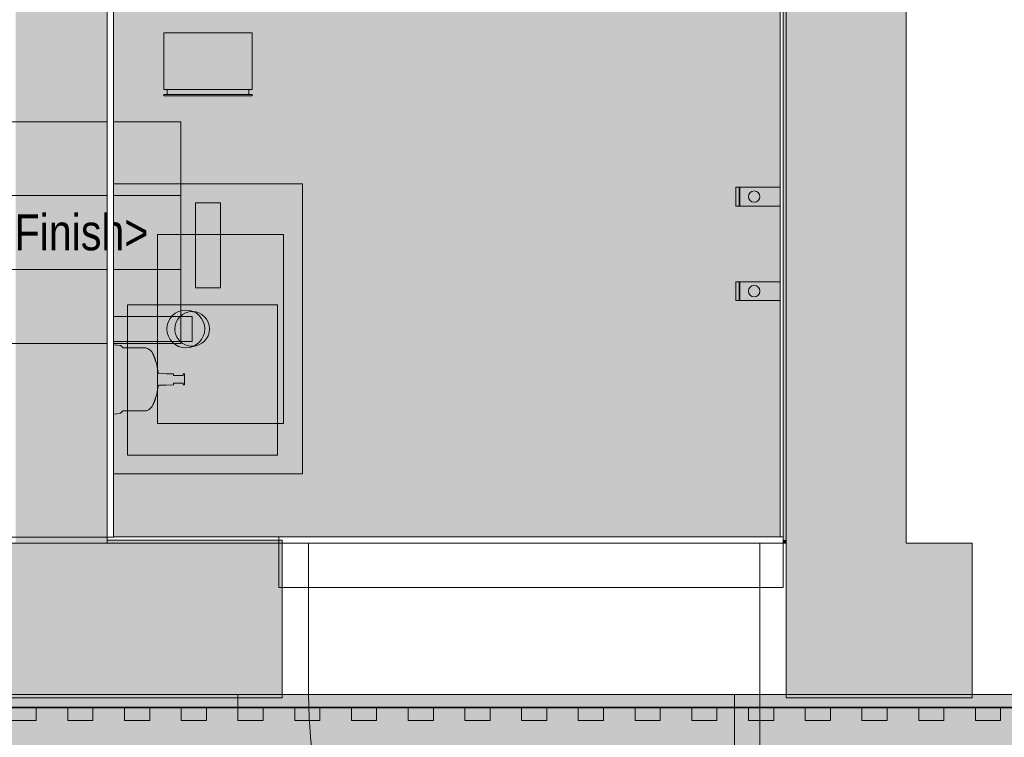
# Model space of a CAD drawing. Header units: millimetres. Extents: x -30 to 102382, y -31808 to 51594.
# Tile 154 of 172: x 78614 to 80176, y 30192 to 31331. Entities that reach past the tile are written whole.
import ezdxf
from ezdxf.enums import TextEntityAlignment as Align

# ---------------------------------------------------------------- set-up
doc = ezdxf.new("R2010")
doc.units = ezdxf.units.MM
doc.header["$MEASUREMENT"] = 0
doc.linetypes.add('tl_xref_DASH_2.5-1.25', pattern=[3750, 2500, -1250])
doc.linetypes.add('Wipeout_Contour', pattern=[1000, 0, -1000])
for name, color, linetype in [('01 Nimetused_ ruumid.AR', 7, 'Continuous'), ('05 Sisesein proj.AR', 7, 'Continuous'), ('06 Põrand proj.AR', 7, 'Continuous'), ('42 Siseviimistlus_ ribistik.SA', 7, 'Continuous'), ('43 Sanitaartehnika.SA', 7, 'Continuous'), ('43 Sanitaartehnika_ aksessuaarid.SA', 7, 'Continuous'), ('43 Sanitaartehnika_ peeglid.SA', 7, 'Continuous'), ('44 Sisustus_ aksessuaarid.SA', 7, 'Continuous'), ('44 Sisustus_ erimööbel.SA', 7, 'Continuous'), ('47 Siseviimistlus_ põrand.SA', 7, 'Continuous'), ('47 Siseviimistlus_ sein.SA', 7, 'Continuous')]:
    doc.layers.add(name, color=color, linetype=linetype)
doc.styles.add('GENERATED_STYLE_1', font='ARIALN.TTF')

# ---------------------------------------------------------------- blocks, each defined once
blk = doc.blocks.new('WC_118_30_2', base_point=(78573, 31051.5))
at = {"layer": '01 Nimetused_ ruumid.AR', "color": 7, "linetype": 'Continuous', "lineweight": 13}
for p, q in [((78869.3, 31168.8), (78276.6, 31168.8)), ((78276.6, 31168.8), (78276.6, 30816.8)), ((78276.6, 31168.8), (78869.3, 31168.8)), ((78276.6, 31051.5), (78276.6, 31168.8)), ((78869.3, 30816.8), (78869.3, 31168.8)), ((78869.3, 31168.8), (78869.3, 31051.5)), ((78869.3, 31051.5), (78276.6, 31051.5)), ((78276.6, 31051.5), (78869.3, 31051.5)), ((78276.6, 30934.1), (78276.6, 31051.5)), ((78869.3, 31051.5), (78869.3, 30934.1)), ((78869.3, 30934.1), (78276.6, 30934.1)), ((78276.6, 30934.1), (78869.3, 30934.1)), ((78276.6, 30816.8), (78276.6, 30934.1)), ((78869.3, 30934.1), (78869.3, 30816.8)), ((78276.6, 30816.8), (78869.3, 30816.8)), ((78869.3, 30816.8), (78276.6, 30816.8))]:
    blk.add_line(p, q, dxfattribs=at)
at = {"layer": '01 Nimetused_ ruumid.AR', "color": 7, "lineweight": 13, "insert": (78323.6, 30904.8), "char_height": 57, "attachment_point": 1, "style": 'GENERATED_STYLE_1'}
blk.add_mtext('{\\A1;\\fArial Narrow|b0|i0|c0|p0;1,8{\\A1;\\fArial Narrow|b0|i0|c0|p0;\\H0.66000x;\\S^  ;} m{\\A1;\\fArial Narrow|b0|i0|c0|p0;\\H0.66000x;\\S2^  ;}}', dxfattribs=at)
at = {"layer": '01 Nimetused_ ruumid.AR', "color": 7, "lineweight": 13, "style": 'GENERATED_STYLE_1'}
for tag, p in [('DUMMY_849', (78433.5, 31274.5)), ('ROOM_NAME', (78276.6, 31257.6)), ('DUMMY_850', (78433.7, 31157.1)), ('ROOM_NUMBER', (78323.6, 31139.5)), ('floorCode', (78323.6, 31021.9)), ('stFloorCovering', (78400.6, 31021.9)), ('DUMMY_851', (78323.6, 30922.4))]:
    blk.add_attdef(tag, text='', height=57, dxfattribs=at).set_placement(p, align=Align.TOP_LEFT)
blk = doc.blocks.new('siphon 2')
at = {"layer": '43 Sanitaartehnika.SA', "linetype": 'Continuous', "lineweight": 13}
h = blk.add_hatch(dxfattribs=at)
h.set_pattern_fill('AR_B88_0002', color=255, style=0, pattern_type=2)
h.set_pattern_definition([(48.26, (0, 0), (-151.63, 135.27), []), (138.264, (0, 0), (-219.27, 59.45), [203.2, -203.2])])
h.paths.add_polyline_path([(0, 125, 0.414214), (27.5, 97.5, 0.414214), (55, 125, 0.414214), (27.5, 152.5, 0.414214)])
at = {"layer": '43 Sanitaartehnika.SA', "color": 7, "linetype": 'Continuous', "lineweight": 13}
for p, q in [((7.5, 125), (7.5, 0)), ((7.5, 125), (47.5, 125)), ((47.5, 125), (47.5, 0)), ((7.5, 0), (47.5, 0))]:
    blk.add_line(p, q, dxfattribs=at)
for start, end in [(90, 180), (0, 90), (180, 270), (270, 0)]:
    blk.add_arc((27.5, 125), 27.5, start, end, dxfattribs=at)
for p in [(27.5, 152.5), (0, 125), (55, 125), (27.5, 97.5)]:
    blk.add_point(p, dxfattribs=at)
blk = doc.blocks.new('Simple Door Opening_10')
at = {"layer": '47 Siseviimistlus_ sein.SA', "color": 7, "linetype": 'Continuous', "lineweight": 13}
for p, q in [((-397.5, 0), (-397.5, 5)), ((397.5, 0), (397.5, 5))]:
    blk.add_line(p, q, dxfattribs=at)
blk = doc.blocks.new('Simple Door Opening_18')
at = {"layer": '47 Siseviimistlus_ sein.SA', "color": 7, "linetype": 'Continuous', "lineweight": 13}
for p, q in [((-400, 0), (-400, 5)), ((400, 0), (400, 5))]:
    blk.add_line(p, q, dxfattribs=at)
blk = doc.blocks.new('Simple Door Opening_19')
at = {"layer": '47 Siseviimistlus_ sein.SA', "color": 7, "linetype": 'Continuous', "lineweight": 13}
blk.add_line((800, 0), (800, 5), dxfattribs=at)
blk = doc.blocks.new('Towel Rack 26[578]_2', base_point=(79820, 30900))
at = {"layer": '44 Sisustus_ aksessuaarid.SA', "color": 7, "linetype": 'Continuous', "lineweight": 20}
for p, q in [((79755, 30915), (79755, 30885)), ((79756, 30915), (79756, 30885))]:
    blk.add_line(p, q, dxfattribs=at)
at = {"layer": '44 Sisustus_ aksessuaarid.SA', "color": 7, "linetype": 'Continuous', "lineweight": 20, "flags": 128}
blk.add_lwpolyline([(79820, 30915), (79750, 30915), (79750, 30885), (79820, 30885)], close=True, dxfattribs=at)
blk.add_lwpolyline([(79779, 30891, 1), (79779, 30909, 1)], format="xyb", close=True, dxfattribs=at)
blk = doc.blocks.new('Towel Rack 26[579]_2', base_point=(79820, 31050))
at = {"layer": '44 Sisustus_ aksessuaarid.SA', "color": 7, "linetype": 'Continuous', "lineweight": 20}
for p, q in [((79755, 31065), (79755, 31035)), ((79756, 31065), (79756, 31035))]:
    blk.add_line(p, q, dxfattribs=at)
at = {"layer": '44 Sisustus_ aksessuaarid.SA', "color": 7, "linetype": 'Continuous', "lineweight": 20, "flags": 128}
blk.add_lwpolyline([(79820, 31065), (79750, 31065), (79750, 31035), (79820, 31035)], close=True, dxfattribs=at)
blk.add_lwpolyline([(79779, 31041, 1), (79779, 31059, 1)], format="xyb", close=True, dxfattribs=at)
blk = doc.blocks.new('Toilet Paper Dispenser 26')
at = {"layer": '43 Sanitaartehnika_ aksessuaarid.SA', "color": 8, "linetype": 'Continuous', "lineweight": 13}
for p, q in [((0, -2), (140, -2)), ((0, -10), (140, -10))]:
    blk.add_line(p, q, dxfattribs=at)
at = {"layer": '43 Sanitaartehnika_ aksessuaarid.SA', "color": 8, "linetype": 'Continuous', "lineweight": 13, "flags": 128}
blk.add_lwpolyline([(0, -100), (140, -100), (140, -10), (135, -10), (135, -2), (140, -2), (140, 0), (0, 0), (0, -2), (5, -2), (5, -10), (0, -10)], close=True, dxfattribs=at)
blk = doc.blocks.new('Mirror 26[586]_2', base_point=(78597.5, 31979.9))
at = {"layer": '43 Sanitaartehnika_ peeglid.SA', "color": 7, "linetype": 'Continuous', "lineweight": 20}
for p, q in [((78597.5, 31979.9), (78597.5, 30509.9)), ((78762.5, 31979.9), (78597.5, 31979.9)), ((78762.5, 30509.9), (78762.5, 31979.9)), ((78597.5, 30509.9), (78762.5, 30509.9))]:
    blk.add_line(p, q, dxfattribs=at)
at = {"layer": '43 Sanitaartehnika_ peeglid.SA', "color": 7, "linetype": 'Continuous', "lineweight": 20, "flags": 128}
blk.add_lwpolyline([(78597.5, 31979.9), (78597.5, 30509.9), (78762.5, 30509.9), (78762.5, 31979.9)], close=True, dxfattribs=at)
blk = doc.blocks.new('Cube 26[598]_2', base_point=(79825, 30430))
at = {"layer": '44 Sisustus_ erimööbel.SA', "color": 7, "linetype": 'Continuous', "lineweight": 20, "flags": 128}
blk.add_lwpolyline([(79025, 30510), (79825, 30510), (79825, 30430), (79025, 30430)], close=True, dxfattribs=at)
blk = doc.blocks.new('Door 26_9')
at = {"layer": '05 Sisesein proj.AR', "color": 7, "linetype": 'Continuous', "lineweight": 13}
for p, q in [((318, 0), (318, 716)), ((318, 716), (358, 716)), ((358, 716), (358, 0)), ((-358, 0), (-400, 0)), ((-400, 0), (-400, -240)), ((-400, 0), (-400, -240)), ((-400, 0), (-400, -240)), ((-358, -240), (-358, 0)), ((358, 0), (318, 0)), ((400, 0), (358, 0)), ((358, 0), (358, -240)), ((400, -240), (400, 0)), ((400, 0), (400, -240)), ((400, 0), (400, -240)), ((-400, -240), (-358, -240)), ((358, -240), (400, -240))]:
    blk.add_line(p, q, dxfattribs=at)
blk.add_arc((358, 0), 716, 90, 180, dxfattribs=at)
blk = doc.blocks.new('Simple Door Opening_21')
at = {"layer": '05 Sisesein proj.AR', "color": 7, "linetype": 'Continuous', "lineweight": 13}
blk.add_line((-800, 0), (-800, -240), dxfattribs=at)
blk = doc.blocks.new('Multi-Basin Counter 26[655]_2', base_point=(78762.5, 30840))
at = {"layer": '43 Sanitaartehnika.SA', "color": 7, "linetype": 'Continuous', "lineweight": 20}
for p, q in [((78762.5, 31070), (78762.5, 30610)), ((79062.5, 31070), (78762.5, 31070)), ((79062.5, 31070), (79062.5, 30610)), ((78832.5, 30690), (78832.5, 30990)), ((78832.5, 30990), (79032.5, 30990)), ((79032.5, 30990), (79032.5, 30690)), ((79032.5, 30690), (78832.5, 30690)), ((79062.5, 30610), (78762.5, 30610))]:
    blk.add_line(p, q, dxfattribs=at)
blk.add_circle((78877.3, 30840), 30, dxfattribs=at)
blk = doc.blocks.new('Seinapaneel 13x12[712]_2', base_point=(78960, 30219))
at = {"layer": '42 Siseviimistlus_ ribistik.SA', "color": 7, "linetype": 'Continuous', "lineweight": 20}
for p, q in [((80260, 30260), (78960, 30260)), ((78960, 30260), (78960, 30240)), ((80260, 30260), (78960, 30260)), ((78960, 30260), (78960, 30240)), ((80260, 30240), (80260, 30260)), ((80260, 30240), (80260, 30260)), ((80260, 30240), (78960, 30240)), ((78960, 30240), (78960, 30239)), ((78960, 30240), (80260, 30240)), ((78960, 30240), (80260, 30240)), ((78960, 30239), (80260, 30239)), ((79000, 30239), (78960, 30239)), ((78960, 30239), (78960, 30219)), ((79000, 30219), (79000, 30239)), ((79090, 30239), (79050, 30239)), ((79050, 30239), (79050, 30219)), ((79090, 30219), (79090, 30239)), ((79180, 30239), (79140, 30239)), ((79140, 30239), (79140, 30219)), ((79180, 30219), (79180, 30239)), ((79270, 30239), (79230, 30239)), ((79230, 30239), (79230, 30219)), ((79270, 30219), (79270, 30239)), ((79360, 30239), (79320, 30239)), ((79320, 30239), (79320, 30219)), ((79360, 30219), (79360, 30239)), ((79450, 30239), (79410, 30239)), ((79410, 30239), (79410, 30219)), ((79450, 30219), (79450, 30239)), ((79540, 30239), (79500, 30239)), ((79500, 30239), (79500, 30219)), ((79540, 30219), (79540, 30239)), ((79630, 30239), (79590, 30239)), ((79590, 30239), (79590, 30219)), ((79630, 30219), (79630, 30239)), ((79720, 30239), (79680, 30239)), ((79680, 30239), (79680, 30219)), ((79720, 30219), (79720, 30239)), ((79810, 30239), (79770, 30239)), ((79770, 30239), (79770, 30219)), ((79810, 30219), (79810, 30239)), ((79900, 30239), (79860, 30239)), ((79860, 30239), (79860, 30219)), ((79900, 30219), (79900, 30239)), ((79990, 30239), (79950, 30239)), ((79950, 30239), (79950, 30219)), ((79990, 30219), (79990, 30239)), ((80080, 30239), (80040, 30239)), ((80040, 30239), (80040, 30219)), ((80080, 30219), (80080, 30239)), ((80170, 30239), (80130, 30239)), ((80130, 30239), (80130, 30219)), ((80170, 30219), (80170, 30239)), ((80260, 30239), (80220, 30239)), ((80220, 30239), (80220, 30219)), ((80260, 30239), (80260, 30240)), ((80260, 30219), (80260, 30239)), ((78960, 30219), (79000, 30219)), ((79050, 30219), (79090, 30219)), ((79140, 30219), (79180, 30219)), ((79230, 30219), (79270, 30219)), ((79320, 30219), (79360, 30219)), ((79410, 30219), (79450, 30219)), ((79500, 30219), (79540, 30219)), ((79590, 30219), (79630, 30219)), ((79680, 30219), (79720, 30219)), ((79770, 30219), (79810, 30219)), ((79860, 30219), (79900, 30219)), ((79950, 30219), (79990, 30219)), ((80040, 30219), (80080, 30219)), ((80130, 30219), (80170, 30219)), ((80220, 30219), (80260, 30219))]:
    blk.add_line(p, q, dxfattribs=at)
blk = doc.blocks.new('Seinapaneel 13x12 b[713]_2', base_point=(77560, 30219))
at = {"layer": '42 Siseviimistlus_ ribistik.SA', "color": 7, "linetype": 'Continuous', "lineweight": 20}
for p, q in [((78960, 30260), (77560, 30260)), ((77560, 30260), (77560, 30240)), ((78960, 30260), (77560, 30260)), ((77560, 30260), (77560, 30240)), ((78960, 30240), (78960, 30260)), ((78960, 30240), (78960, 30260)), ((78960, 30240), (77560, 30240)), ((77560, 30240), (77560, 30239)), ((77560, 30240), (78960, 30240)), ((77560, 30240), (78960, 30240)), ((77560, 30239), (78960, 30239)), ((77650, 30239), (77610, 30239)), ((77610, 30239), (77610, 30219)), ((77650, 30219), (77650, 30239)), ((77740, 30239), (77700, 30239)), ((77700, 30239), (77700, 30219)), ((77740, 30219), (77740, 30239)), ((77830, 30239), (77790, 30239)), ((77790, 30239), (77790, 30219)), ((77830, 30219), (77830, 30239)), ((77920, 30239), (77880, 30239)), ((77880, 30239), (77880, 30219)), ((77920, 30219), (77920, 30239)), ((78010, 30239), (77970, 30239)), ((77970, 30239), (77970, 30219)), ((78010, 30219), (78010, 30239)), ((78100, 30239), (78060, 30239)), ((78060, 30239), (78060, 30219)), ((78100, 30219), (78100, 30239)), ((78190, 30239), (78150, 30239)), ((78150, 30239), (78150, 30219)), ((78190, 30219), (78190, 30239)), ((78280, 30239), (78240, 30239)), ((78240, 30239), (78240, 30219)), ((78280, 30219), (78280, 30239)), ((78370, 30239), (78330, 30239)), ((78330, 30239), (78330, 30219)), ((78370, 30219), (78370, 30239)), ((78460, 30239), (78420, 30239)), ((78420, 30239), (78420, 30219)), ((78460, 30219), (78460, 30239)), ((78550, 30239), (78510, 30239)), ((78510, 30239), (78510, 30219)), ((78550, 30219), (78550, 30239)), ((78640, 30239), (78600, 30239)), ((78600, 30239), (78600, 30219)), ((78640, 30219), (78640, 30239)), ((78730, 30239), (78690, 30239)), ((78690, 30239), (78690, 30219)), ((78730, 30219), (78730, 30239)), ((78820, 30239), (78780, 30239)), ((78780, 30239), (78780, 30219)), ((78820, 30219), (78820, 30239)), ((78910, 30239), (78870, 30239)), ((78870, 30239), (78870, 30219)), ((78910, 30219), (78910, 30239)), ((78960, 30239), (78960, 30240)), ((77610, 30219), (77650, 30219)), ((77700, 30219), (77740, 30219)), ((77790, 30219), (77830, 30219)), ((77880, 30219), (77920, 30219)), ((77970, 30219), (78010, 30219)), ((78060, 30219), (78100, 30219)), ((78150, 30219), (78190, 30219)), ((78240, 30219), (78280, 30219)), ((78330, 30219), (78370, 30219)), ((78420, 30219), (78460, 30219)), ((78510, 30219), (78550, 30219)), ((78600, 30219), (78640, 30219)), ((78690, 30219), (78730, 30219)), ((78780, 30219), (78820, 30219)), ((78870, 30219), (78910, 30219))]:
    blk.add_line(p, q, dxfattribs=at)
blk = doc.blocks.new('Sanitary_Accessories_Ideal-Standard_IOM-SP-DISP-800ML-POL-S-S-W-MTD')
at = {"layer": '43 Sanitaartehnika_ aksessuaarid.SA', "color": 8, "linetype": 'Continuous', "lineweight": 13, "flags": 128}
blk.add_lwpolyline([(-55, 0), (-54.41276, -5.587243), (-53.82552, -11.17449), (-51.91276, -13.08724), (-50, -15), (-50, -26.74936), (-50, -49.34936), (-50, -49.39846), (-50, -50.24808), (-50, -50.30577), (-50, -50.32932), (-50, -50.34912), (-50, -50.36507), (-50, -50.38046), (-50, -50.39065), (-49.92625, -51.48608), (-49.67785, -52.6802), (-49.24735, -53.85483), (-49.22026, -53.91042), (-48.58852, -55.07088), (-48.51132, -55.1845), (-48.16919, -55.63746), (-47.76507, -56.39851), (-47.629, -56.61365), (-46.31508, -58.36676), (-45.89297, -58.83815), (-44.77731, -59.89467), (-43.6661, -60.77018), (-43.63288, -60.79832), (-43.57181, -60.83999), (-43.483, -60.89505), (-43.42437, -60.92946), (-43.07319, -61.16085), (-41.75248, -61.88796), (-41.10302, -62.25999), (-41.00776, -62.31307), (-40.89087, -62.37585), (-40.75247, -62.44819), (-40.59274, -62.52987), (-40.41194, -62.62063), (-40.21036, -62.72019), (-39.98832, -62.82823), (-39.74615, -62.94441), (-39.48422, -63.06838), (-39.20296, -63.19973), (-38.90287, -63.33803), (-38.58449, -63.4828), (-38.24841, -63.63356), (-37.89521, -63.78983), (-37.52549, -63.95112), (-37.13997, -64.11688), (-36.73944, -64.28654), (-36.32476, -64.45954), (-35.89671, -64.63531), (-35.45607, -64.81335), (-35.00364, -64.99312), (-34.54037, -65.17406), (-34.06727, -65.3556), (-33.58512, -65.53728), (-33.095, -65.71854), (-32.59806, -65.89885), (-32.09534, -66.0777), (-31.58771, -66.25469), (-31.07611, -66.42943), (-30.5616, -66.60149), (-30.04522, -66.77049), (-29.52795, -66.9361), (-28.09543, -67.37754), (-26.65626, -67.797), (-25.21082, -68.19435), (-23.7591, -68.56958), (-22.30122, -68.92265), (-20.83804, -69.25334), (-19.37042, -69.56146), (-17.89841, -69.84701), (-16.42196, -70.11001), (-14.94145, -70.35038), (-13.4574, -70.56803), (-11.97019, -70.76291), (-10.48017, -70.93496), (-9.959063, -70.98705), (-9.25, -72), (-8.925, -83.75), (-8.6, -95.5), (-8.335384, -95.5), (-7.588235, -95.5), (-6.479452, -95.5), (-6.15, -95.5), (-6.15, -100.5), (-6.15, -105.5), (-6.15, -110.5), (-7, -110.5), (-7.865169, -110.5), (-8.4, -110.5), (-8.75, -110.5), (-8.75, -111.65), (-8.75, -112.8), (-8.4, -112.8), (-7.865169, -112.8), (-7, -112.8), (-5.753425, -112.8), (-4.117647, -112.8), (-2.153846, -112.8), (0, -112.8), (2.153846, -112.8), (4.117647, -112.8), (5.753425, -112.8), (7, -112.8), (7.865169, -112.8), (8.4, -112.8), (8.75, -112.8), (8.75, -111.65), (8.75, -110.5), (8.4, -110.5), (7.865169, -110.5), (7, -110.5), (6.15, -110.5), (6.15, -105.5), (6.15, -100.5), (6.15, -95.5), (6.479452, -95.5), (7.588235, -95.5), (8.335384, -95.5), (8.6, -95.5), (8.925, -83.75), (9.25, -72), (9.959061, -70.98706), (10.48041, -70.93494), (11.97046, -70.76287), (13.45764, -70.568), (14.94162, -70.35036), (16.42204, -70.11), (17.89854, -69.84698), (19.37076, -69.56139), (20.83838, -69.25327), (22.30108, -68.92268), (23.75847, -68.56974), (25.21017, -68.19452), (26.65585, -67.79711), (28.09523, -67.3776), (29.52795, -66.9361), (30.04537, -66.77045), (30.56198, -66.60136), (31.07665, -66.42924), (31.58826, -66.2545), (32.09575, -66.07755), (32.59831, -65.89876), (33.09511, -65.71851), (33.58504, -65.53731), (34.067, -65.35571), (34.54, -65.1742), (35.0032, -64.99329), (35.45564, -64.81352), (35.89634, -64.63547), (36.32445, -64.45966), (36.73915, -64.28667), (37.13962, -64.11703), (37.5251, -63.95129), (37.89481, -63.79001), (38.24803, -63.63373), (38.58413, -63.48296), (38.90252, -63.33819), (39.20263, -63.19988), (39.48393, -63.06852), (39.74587, -62.94455), (39.98807, -62.82835), (40.21018, -62.72028), (40.41181, -62.6207), (40.59262, -62.52993), (40.75233, -62.44826), (40.89072, -62.37593), (41.00761, -62.31315), (41.10287, -62.26007), (41.7529, -61.88772), (43.07312, -61.16086), (43.42268, -60.93045), (43.4849, -60.89391), (43.57322, -60.83908), (43.63382, -60.79763), (43.66651, -60.76973), (44.77725, -59.89465), (45.89347, -58.8376), (46.31504, -58.36671), (47.62898, -56.61357), (47.76566, -56.39787), (48.18206, -55.61342), (48.50642, -55.18412), (48.58487, -55.07001), (49.2181, -53.90719), (49.24577, -53.8521), (49.67707, -52.6757), (49.92607, -51.48161), (50, -50.38354), (50, -50.37202), (50, -50.36055), (50, -50.34536), (50, -50.30389), (50, -50.24808), (50, -48.45664), (50, -48.42936), (50, -48.40572), (50, -48.38574), (50, -48.36945), (50, -48.35687), (50, -48.34187), (50, -38.49872), (50, -26.74936), (50, -15), (53.82552, -11.17449), (54.41276, -5.587243), (55, 0), (54.49916, 0), (53.84197, 0), (52.89365, 0), (51.64852, 0), (50.10987, 0), (48.2906, 0), (46.2132, 0), (43.90894, 0), (41.41629, 0), (38.77884, 0), (36.04284, 0), (33.25475, 0), (25, 0), (-25, 0), (-30.45889, 0), (-33.25475, 0), (-36.04284, 0), (-38.77884, 0), (-41.41629, 0), (-43.90894, 0), (-46.2132, 0), (-48.2906, 0), (-50.10987, 0), (-51.64852, 0), (-52.89365, 0), (-53.84197, 0), (-54.49916, 0)], close=True, dxfattribs=at)
blk = doc.blocks.new('Tap 26[776]_2', base_point=(78912.5, 31020))
at = {"layer": '43 Sanitaartehnika.SA', "color": 7, "linetype": 'Continuous', "lineweight": 20, "flags": 128}
blk.add_lwpolyline([(78932.5, 30905), (78892.5, 30905), (78892.5, 31040), (78932.5, 31040)], close=True, dxfattribs=at)

msp = doc.modelspace()

# ---------------------------------------------------------------- hatches: boundary and pattern name
at = {"layer": '05 Sisesein proj.AR', "linetype": 'Continuous', "lineweight": 13}
for points in [[(78607.5, 31989.9), (78607.5, 30500), (78620, 30500), (78620, 31989.9)], [(78620, 31989.9), (78620, 30500), (78632.5, 30500), (78632.5, 31989.9)], [(78727.5, 30500), (78727.5, 31989.9), (78632.5, 31989.9), (78632.5, 30500)], [(78740, 30500), (78740, 31989.9), (78727.5, 31989.9), (78727.5, 30500)], [(80020, 30260), (80125, 30260), (80125, 30500), (80020, 30500)]]:
    msp.add_hatch(color=252, dxfattribs=at).paths.add_polyline_path(points)
at = {"layer": '43 Sanitaartehnika_ aksessuaarid.SA', "linetype": 'Continuous', "lineweight": 13}
msp.add_hatch(color=253, dxfattribs=at).paths.add_polyline_path([(79023, 30878), (78904, 30878), (78785, 30878), (78785, 30759), (78785, 30640), (78904, 30640), (79023, 30640), (79023, 30759)])
at = {"layer": '47 Siseviimistlus_ põrand.SA', "linetype": 'Continuous', "lineweight": 0}
for points in [[(79830, 30500), (79830, 31989.9), (78752.5, 31989.9), (78752.5, 30500)], [(82300, 30260), (20030, 30260), (20030, 24710), (22030, 24710), (22030, 24465.1), (25600, 24465.1), (25600, 27740), (25840, 27740), (25840.1, 27740), (29796.4, 27740), (35090, 27740), (35090, 26500), (39810, 26500), (39810, 27740), (46290, 27740), (82300, 27740)]]:
    msp.add_hatch(color=27, dxfattribs=at).paths.add_polyline_path(points)
at = {"layer": '47 Siseviimistlus_ sein.SA', "linetype": 'Continuous', "lineweight": 13}
for points in [[(78330, 30260), (78330, 30255), (79030, 30255), (79030, 30260)], [(79830, 30260), (79830, 30255), (80125, 30255), (80125, 30260)]]:
    msp.add_hatch(color=252, dxfattribs=at).paths.add_polyline_path(points)

# ---------------------------------------------------------------- linework, layer by layer
at = {"layer": '05 Sisesein proj.AR', "color": 7, "linetype": 'Continuous', "lineweight": 20}
for p, q in [((80125, 30260), (80125, 30500)), ((79830, 30260), (80020, 30260))]:
    msp.add_line(p, q, dxfattribs=at)
at = {"layer": '05 Sisesein proj.AR', "color": 7, "linetype": 'Continuous', "lineweight": 20, "flags": 128}
for points in [[(80020, 30500), (80020, 33280)], [(80125, 30500), (80020, 30500)], [(78330, 30260), (79030, 30260)], [(79830, 30260), (80125, 30260)]]:
    msp.add_lwpolyline(points, dxfattribs=at)
at = {"layer": '06 Põrand proj.AR', "color": 7, "linetype": 'Continuous', "lineweight": 20, "flags": 128}
for points in [[(77530, 30500), (79830, 30500), (79830, 33469.9), (82300, 33469.9), (82300, 37970), (77530, 37970)], [(79830, 30260), (82490, 30260), (82490, 33469.9), (79830, 33469.9)], [(42890, 27740), (43890, 27740), (43890, 27500), (46290, 27500), (46290, 27740), (70890, 27740), (70890, 27500), (73290, 27500), (73290, 27740), (82300, 27740), (82300, 30260), (73290, 30260), (73290, 30500), (70890, 30500), (70890, 30260), (46290, 30260), (43890, 30260), (42890, 30260)]]:
    msp.add_lwpolyline(points, close=True, dxfattribs=at)
at = {"layer": '43 Sanitaartehnika_ aksessuaarid.SA', "color": 8, "linetype": 'Continuous', "lineweight": 13, "flags": 128}
msp.add_lwpolyline([(79023, 30878), (79023, 30759), (79023, 30640), (78904, 30640), (78785, 30640), (78785, 30759), (78785, 30878), (78904, 30878)], close=True, dxfattribs=at)
at = {"layer": '47 Siseviimistlus_ põrand.SA', "color": 253, "linetype": 'tl_xref_DASH_2.5-1.25', "lineweight": 13, "flags": 128}
for points in [[(79830, 30500), (79830, 31989.9), (78752.5, 31989.9), (78752.5, 30500)], [(82300, 30260), (20030, 30260), (20030, 24710), (22030, 24710), (22030, 24465.1), (25600, 24465.1), (25600, 27740), (25840, 27740), (25840.1, 27740), (29796.4, 27740), (35090, 27740), (35090, 26500), (39810, 26500), (39810, 27740), (46290, 27740), (82300, 27740)]]:
    msp.add_lwpolyline(points, close=True, dxfattribs=at)
at = {"layer": '47 Siseviimistlus_ sein.SA', "color": 7, "linetype": 'Continuous', "lineweight": 20}
for p, q in [((79030, 30260), (79030, 30255)), ((79830, 30260), (79830, 30255)), ((80125, 30260), (80125, 30255))]:
    msp.add_line(p, q, dxfattribs=at)
at = {"layer": '47 Siseviimistlus_ sein.SA', "color": 7, "linetype": 'Continuous', "lineweight": 20, "flags": 128}
for points in [[(79030, 30260), (78330, 30260)], [(80125, 30260), (79830, 30260)], [(78330, 30255), (79030, 30255)], [(79830, 30255), (80125, 30255)]]:
    msp.add_lwpolyline(points, dxfattribs=at)

# ---------------------------------------------------------------- block references
at = {"layer": '01 Nimetused_ ruumid.AR', "color": 7, "linetype": 'Continuous', "lineweight": 20}
msp.add_blockref('WC_118_30_2', (78573, 31051.5), dxfattribs=at).add_auto_attribs({'ROOM_NAME': 'WC', 'ROOM_NUMBER': '118', 'floorCode': 'F: ', 'stFloorCovering': '<Floor Finish>'})
at = {"layer": '05 Sisesein proj.AR', "color": 7, "linetype": 'Continuous', "lineweight": 13, "xscale": -1, "zscale": 1000, "rotation": 180}
msp.add_blockref('Simple Door Opening_21', (80925, 30260), dxfattribs=at)
at = {"layer": '42 Siseviimistlus_ ribistik.SA', "color": 7, "linetype": 'Continuous', "lineweight": 20}
for name, p in [('Seinapaneel 13x12 b[713]_2', (77560, 30219)), ('Seinapaneel 13x12[712]_2', (78960, 30219))]:
    msp.add_blockref(name, p, dxfattribs=at)
at = {"layer": '43 Sanitaartehnika.SA', "color": 7, "linetype": 'Continuous', "lineweight": 20}
msp.add_blockref('Tap 26[776]_2', (78912.5, 31020), dxfattribs=at)
at = {"layer": '43 Sanitaartehnika.SA', "color": 8, "linetype": 'Continuous', "lineweight": 13, "zscale": 1000, "rotation": 270}
msp.add_blockref('siphon 2', (78762.5, 30867.5), dxfattribs=at)
at = {"layer": '43 Sanitaartehnika_ aksessuaarid.SA', "color": 8, "linetype": 'Continuous', "lineweight": 13, "xscale": -1, "zscale": 1000, "rotation": 180}
msp.add_blockref('Toilet Paper Dispenser 26', (78842.5, 31210), dxfattribs=at)
at = {"layer": '47 Siseviimistlus_ sein.SA', "color": 7, "linetype": 'Continuous', "lineweight": 13, "zscale": 1000, "rotation": 180}
for name, p in [('Simple Door Opening_18', (79430, 30260)), ('Simple Door Opening_19', (80925, 30260))]:
    msp.add_blockref(name, p, dxfattribs=at)

# ---------------------------------------------------------------- next in the draw order: wipeouts: each hides what was drawn before it
at = {"color": 254, "linetype": 'Wipeout_Contour', "lineweight": 0, "ltscale": 253378.786454}
msp.add_wipeout([(78762.5, 30510), (78752.5, 30500), (78762.5, 30500)], dxfattribs=at).dxf.layer = '47 Siseviimistlus_ sein.SA'
at = {"color": 254, "linetype": 'Wipeout_Contour', "lineweight": 0, "ltscale": 256371.669806}
msp.add_wipeout([(79820, 30510), (79830, 30500), (79830, 30510)], dxfattribs=at).dxf.layer = '47 Siseviimistlus_ sein.SA'

# ---------------------------------------------------------------- next in the draw order: wipeouts: each hides what was drawn before it
at = {"color": 254, "linetype": 'Wipeout_Contour', "lineweight": 0, "ltscale": 338926.740904}
msp.add_wipeout([(78762.5, 30510), (78762.5, 31979.9), (78752.5, 31979.9), (78752.5, 30510)], dxfattribs=at).dxf.layer = '47 Siseviimistlus_ sein.SA'

# ---------------------------------------------------------------- next in the draw order: block references
at = {"layer": '43 Sanitaartehnika.SA', "color": 7, "linetype": 'Continuous', "lineweight": 20}
msp.add_blockref('Multi-Basin Counter 26[655]_2', (78762.5, 30840), dxfattribs=at)
at = {"layer": '43 Sanitaartehnika_ aksessuaarid.SA', "color": 8, "linetype": 'Continuous', "lineweight": 13, "xscale": -1, "zscale": 1000, "rotation": 90}
msp.add_blockref('Sanitary_Accessories_Ideal-Standard_IOM-SP-DISP-800ML-POL-S-S-W-MTD', (78762.5, 30760), dxfattribs=at)

# ---------------------------------------------------------------- next in the draw order: wipeouts: each hides what was drawn before it
at = {"color": 254, "linetype": 'Wipeout_Contour', "lineweight": 0, "ltscale": 253374.366994}
msp.add_wipeout([(78752.5, 30510), (78752.5, 30500), (78762.5, 30510)], dxfattribs=at).dxf.layer = '47 Siseviimistlus_ sein.SA'

# ---------------------------------------------------------------- next in the draw order: hatches: boundary and pattern name
at = {"layer": '05 Sisesein proj.AR', "linetype": 'Continuous', "lineweight": 13}
msp.add_hatch(color=252, dxfattribs=at).paths.add_polyline_path([(78752.5, 30500), (78752.5, 31989.9), (78740, 31989.9), (78740, 30500)])

# ---------------------------------------------------------------- next in the draw order: linework, layer by layer
at = {"layer": '05 Sisesein proj.AR', "color": 7, "linetype": 'Continuous', "lineweight": 20, "flags": 128}
msp.add_lwpolyline([(78752.5, 30500), (78752.5, 31989.9)], dxfattribs=at)
at = {"layer": '47 Siseviimistlus_ sein.SA', "color": 7, "linetype": 'Continuous', "lineweight": 20, "flags": 128}
for points in [[(78752.5, 31979.9), (78752.5, 30500)], [(78762.5, 30510), (78762.5, 31979.9)], [(78752.5, 30505), (78752.5, 30500)], [(78752.5, 30500), (78762.5, 30500)]]:
    msp.add_lwpolyline(points, dxfattribs=at)

# ---------------------------------------------------------------- next in the draw order: wipeouts: each hides what was drawn before it
at = {"color": 254, "linetype": 'Wipeout_Contour', "lineweight": 0, "ltscale": 339828.032785}
msp.add_wipeout([(79820, 30510), (78762.5, 30510), (78762.5, 30500), (79820, 30500)], dxfattribs=at).dxf.layer = '47 Siseviimistlus_ sein.SA'

# ---------------------------------------------------------------- next in the draw order: hatches: boundary and pattern name
at = {"layer": '05 Sisesein proj.AR', "linetype": 'Continuous', "lineweight": 13}
msp.add_hatch(color=252, dxfattribs=at).paths.add_polyline_path([(78330, 30500), (78330, 30260), (79030, 30260), (79030, 30500)])
at = {"layer": '47 Siseviimistlus_ sein.SA', "linetype": 'Continuous', "lineweight": 13}
msp.add_hatch(color=252, dxfattribs=at).paths.add_polyline_path([(78752.5, 30505), (78752.5, 30500), (79030, 30500), (79030, 30505)])

# ---------------------------------------------------------------- next in the draw order: linework, layer by layer
at = {"layer": '05 Sisesein proj.AR', "color": 7, "linetype": 'Continuous', "lineweight": 20}
msp.add_line((79030, 30260), (79030, 30500), dxfattribs=at)
at = {"layer": '05 Sisesein proj.AR', "color": 7, "linetype": 'Continuous', "lineweight": 20, "flags": 128}
msp.add_lwpolyline([(79030, 30500), (78752.5, 30500)], dxfattribs=at)
at = {"layer": '47 Siseviimistlus_ sein.SA', "color": 7, "linetype": 'Continuous', "lineweight": 20}
msp.add_line((79030, 30505), (79030, 30500), dxfattribs=at)
at = {"layer": '47 Siseviimistlus_ sein.SA', "color": 7, "linetype": 'Continuous', "lineweight": 20, "flags": 128}
for points in [[(79030, 30505), (78752.5, 30505)], [(78752.5, 30500), (79030, 30500)]]:
    msp.add_lwpolyline(points, dxfattribs=at)

# ---------------------------------------------------------------- next in the draw order: block references
at = {"layer": '43 Sanitaartehnika_ peeglid.SA', "color": 7, "linetype": 'Continuous', "lineweight": 20}
msp.add_blockref('Mirror 26[586]_2', (78597.5, 31979.9), dxfattribs=at)

# ---------------------------------------------------------------- next in the draw order: wipeouts: each hides what was drawn before it
at = {"color": 254, "linetype": 'Wipeout_Contour', "lineweight": 0, "ltscale": 256359.336087}
msp.add_wipeout([(79820, 30500), (79830, 30500), (79820, 30510)], dxfattribs=at).dxf.layer = '47 Siseviimistlus_ sein.SA'

# ---------------------------------------------------------------- next in the draw order: hatches: boundary and pattern name
at = {"layer": '05 Sisesein proj.AR', "linetype": 'Continuous', "lineweight": 13}
msp.add_hatch(color=252, dxfattribs=at).paths.add_polyline_path([(80020, 30500), (79830, 30500), (79830, 30260), (80020, 30260)])

# ---------------------------------------------------------------- next in the draw order: linework, layer by layer
at = {"layer": '05 Sisesein proj.AR', "color": 7, "linetype": 'Continuous', "lineweight": 20}
msp.add_line((79830, 30260), (79830, 30500), dxfattribs=at)
at = {"layer": '47 Siseviimistlus_ sein.SA', "color": 7, "linetype": 'Continuous', "lineweight": 20, "flags": 128}
for points in [[(79820, 30510), (78762.5, 30510)], [(79830, 30500), (79830, 30510)], [(78762.5, 30500), (79830, 30500)], [(79830, 30500), (79825, 30500)]]:
    msp.add_lwpolyline(points, dxfattribs=at)

# ---------------------------------------------------------------- next in the draw order: block references
at = {"layer": '05 Sisesein proj.AR', "color": 7, "linetype": 'Continuous', "lineweight": 13, "xscale": -1, "zscale": 1000, "rotation": 180}
msp.add_blockref('Door 26_9', (79430, 30260), dxfattribs=at)

# ---------------------------------------------------------------- next in the draw order: wipeouts: each hides what was drawn before it
at = {"color": 254, "linetype": 'Wipeout_Contour', "lineweight": 0, "ltscale": 342899.331918}
msp.add_wipeout([(79820, 31979.9), (79820, 30510), (79830, 30510), (79830, 31979.9)], dxfattribs=at).dxf.layer = '47 Siseviimistlus_ sein.SA'

# ---------------------------------------------------------------- next in the draw order: hatches: boundary and pattern name
at = {"layer": '05 Sisesein proj.AR', "linetype": 'Continuous', "lineweight": 13}
msp.add_hatch(color=252, dxfattribs=at).paths.add_polyline_path([(79830, 33280), (79830, 30500), (80020, 30500), (80020, 33280)])
at = {"layer": '47 Siseviimistlus_ sein.SA', "linetype": 'Continuous', "lineweight": 13}
for points in [[(79830, 30505), (79830, 31980), (79825, 31980), (79825, 30505)], [(79825, 30505), (79825, 30500), (79830, 30500)], [(79825, 30505), (79830, 30500), (79830, 30505)]]:
    msp.add_hatch(color=252, dxfattribs=at).paths.add_polyline_path(points)

# ---------------------------------------------------------------- next in the draw order: linework, layer by layer
at = {"layer": '05 Sisesein proj.AR', "color": 7, "linetype": 'Continuous', "lineweight": 20, "flags": 128}
msp.add_lwpolyline([(79830, 32189.9), (79830, 30500)], dxfattribs=at)
at = {"layer": '47 Siseviimistlus_ sein.SA', "color": 7, "linetype": 'Continuous', "lineweight": 20}
msp.add_line((79825, 30505), (79825, 30500), dxfattribs=at)
at = {"layer": '47 Siseviimistlus_ sein.SA', "color": 7, "linetype": 'Continuous', "lineweight": 20, "flags": 128}
for points in [[(79820, 31979.9), (79820, 30510)], [(79825, 31980), (79825, 30505)], [(79830, 30500), (79830, 31980)], [(79830, 30510), (79830, 31979.9)]]:
    msp.add_lwpolyline(points, dxfattribs=at)

# ---------------------------------------------------------------- next in the draw order: block references
at = {"layer": '44 Sisustus_ aksessuaarid.SA', "color": 7, "linetype": 'Continuous', "lineweight": 20}
for name, p in [('Towel Rack 26[579]_2', (79820, 31050)), ('Towel Rack 26[578]_2', (79820, 30900))]:
    msp.add_blockref(name, p, dxfattribs=at)
at = {"layer": '44 Sisustus_ erimööbel.SA', "color": 7, "linetype": 'Continuous', "lineweight": 20}
msp.add_blockref('Cube 26[598]_2', (79825, 30430), dxfattribs=at)
at = {"layer": '47 Siseviimistlus_ sein.SA', "color": 7, "linetype": 'Continuous', "lineweight": 13, "zscale": 1000, "rotation": 180}
msp.add_blockref('Simple Door Opening_10', (79427.5, 30505), dxfattribs=at)

doc.saveas('drawing.dxf')
